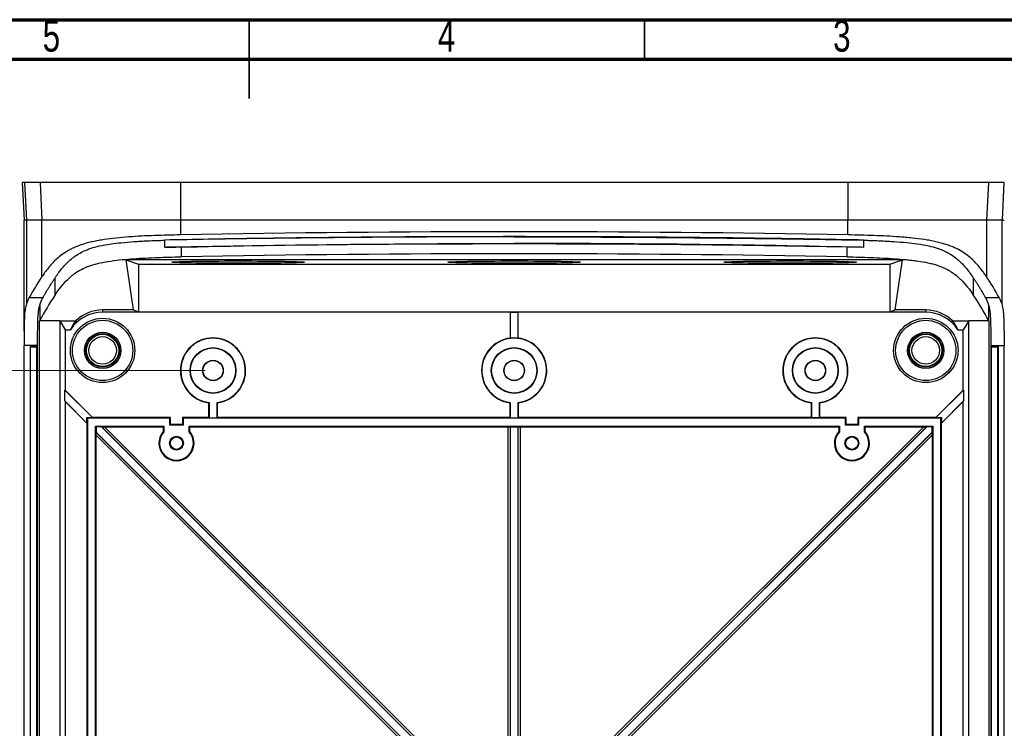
# Model space of a CAD drawing. Header units: inches. Extents: x 0.6 to 16.3, y 0.2 to 11.5.
# Tile 20 of 24: x 7.3 to 12.2, y 8 to 11.5. Entities that reach past the tile are written whole.
import ezdxf

# ---------------------------------------------------------------- set-up
doc = ezdxf.new("R2010")
doc.units = ezdxf.units.IN
doc.header["$MEASUREMENT"] = 0
doc.styles.add('SLDTEXTSTYLE0', font='TXT', dxfattribs={"width": 0.75})
doc.dimstyles.new('SLDDIMSTYLE2', dxfattribs={"dimtxt": 0.137795, "dimasz": 0.13, "dimexe": 0, "dimexo": 0.0625, "dimgap": 0.034449, "dimtad": 1, "dimlfac": 2, "dimrnd": 1e-09, "dimzin": 12, "dimdsep": 46, "dimtxsty": 'SLDTEXTSTYLE0', "dimsah": 1, "dimcen": 0.09, "dimadec": 0, "dimazin": 3, "dimtfac": 1, "dimtofl": 0, "dimtmove": 0, "dimatfit": 3, "dimfxl": 1, "dimfrac": 2, "dimtolj": 1, "dimtzin": 12, "dimarcsym": 0})

# ---------------------------------------------------------------- blocks, each defined once
blk = doc.blocks.new('_D_7')
at = {"color": 7, "linetype": 'Continuous', "lineweight": 18}
for p, q in [((8.2445, 9.7472), (7.1108, 9.7472)), ((7.1502, 9.7472), (7.1502, 4.9972)), ((8.2445, 4.9972), (7.1108, 4.9972))]:
    blk.add_line(p, q, dxfattribs=at)
for points in [[(7.1502, 9.7472), (7.1302, 9.6172), (7.1702, 9.6172)], [(7.1502, 4.9972), (7.1702, 5.1272), (7.1302, 5.1272)]]:
    blk.add_solid(points, dxfattribs=at)
at = {"color": 7, "linetype": 'Continuous', "lineweight": 18, "insert": (6.9726, 7.0984), "char_height": 0.1378, "attachment_point": 1, "rotation": 90, "style": 'SLDTEXTSTYLE0'}
blk.add_mtext('241.3', dxfattribs=at)

msp = doc.modelspace()

# ---------------------------------------------------------------- linework, layer by layer
at = {"color": 7, "linetype": 'Continuous', "lineweight": 70}
for p, q in [((0.5906, 11.4961), (16.3386, 11.4961)), ((0.7874, 11.2992), (16.1417, 11.2992))]:
    msp.add_line(p, q, dxfattribs=at)
at = {"color": 7, "linetype": 'Continuous', "lineweight": 35}
for p, q in [((8.4646, 11.4961), (8.4646, 11.1024)), ((8.4646, 11.2992), (8.4646, 11.4961)), ((10.4331, 11.2992), (10.4331, 11.4961))]:
    msp.add_line(p, q, dxfattribs=at)
at = {"color": 7, "linetype": 'Continuous', "lineweight": 25}
for p, q in [((7.333, 10.6847), (7.3428, 10.4972)), ((7.3446, 10.6847), (7.3543, 10.4972)), ((7.4222, 10.6847), (7.3446, 10.6847)), ((7.4222, 10.6847), (7.4318, 10.4972)), ((8.1215, 10.6847), (8.122, 10.4972)), ((11.4461, 10.6847), (8.1215, 10.6847)), ((11.4461, 10.6847), (11.4456, 10.4972)), ((12.1454, 10.6847), (12.1359, 10.4972)), ((12.223, 10.6847), (12.1454, 10.6847)), ((12.223, 10.6847), (12.2134, 10.4972)), ((7.3428, 9.9437), (7.3428, 10.4972)), ((7.3543, 10.4972), (7.3543, 10.079)), ((7.4318, 10.4972), (7.3543, 10.4972)), ((7.4318, 10.2151), (7.4318, 10.4972)), ((11.4456, 10.4972), (8.122, 10.4972)), ((8.122, 10.4972), (8.122, 10.4233)), ((11.4456, 10.4233), (11.4456, 10.4972)), ((12.1359, 10.4972), (12.1359, 10.2151)), ((12.2134, 10.4972), (12.1359, 10.4972)), ((12.2134, 10.079), (12.2134, 10.4972)), ((8.044, 10.3968), (8.0439, 10.3974)), ((8.044, 10.3974), (8.0439, 10.3974)), ((8.044, 10.3968), (8.044, 10.3974)), ((8.044, 10.3961), (8.044, 10.3968)), ((9.7838, 10.4144), (9.7838, 10.4136)), ((11.5238, 10.3974), (11.5236, 10.3968)), ((11.5238, 10.3974), (11.5236, 10.3974)), ((11.5236, 10.3974), (11.5236, 10.3968)), ((11.5236, 10.3968), (11.5236, 10.3961)), ((8.044, 10.361), (8.044, 10.3961)), ((8.1255, 10.3625), (8.1255, 10.3136)), ((9.7838, 10.3806), (9.7838, 10.378)), ((11.4422, 10.3136), (11.4422, 10.3625)), ((11.5236, 10.3961), (11.5236, 10.361)), ((11.718, 10.2986), (7.8497, 10.2986)), ((7.8497, 10.2986), (7.8856, 10.0488)), ((7.8497, 10.2986), (7.9125, 10.2776)), ((11.6551, 10.2776), (11.718, 10.2986)), ((11.682, 10.0488), (11.718, 10.2986)), ((7.9125, 10.2776), (7.9125, 10.0398)), ((11.6551, 10.2776), (11.6551, 10.0398)), ((7.4974, 10.1241), (7.4974, 10.2093)), ((12.0703, 10.2093), (12.0703, 10.1241)), ((7.3689, 10.1118), (7.4374, 10.1118)), ((12.1302, 10.1118), (12.1988, 10.1118)), ((7.4206, 10.071), (7.4206, 9.9958)), ((12.1471, 9.9958), (12.1471, 10.071)), ((7.8856, 10.0488), (7.7338, 10.0488)), ((7.7338, 10.0488), (7.7338, 10.0372)), ((9.7638, 10.0372), (7.7338, 10.0372)), ((7.8856, 10.0488), (7.9125, 10.0398)), ((9.7638, 10.0372), (9.7645, 10.0375)), ((9.7638, 10.0372), (9.7638, 9.9084)), ((9.7645, 10.0375), (9.8031, 10.0375)), ((9.7645, 10.0375), (9.7645, 9.9082)), ((9.8031, 10.0375), (9.8038, 10.0372)), ((9.8031, 9.9082), (9.8031, 10.0375)), ((11.8338, 10.0372), (9.8038, 10.0372)), ((9.8038, 9.9084), (9.8038, 10.0372)), ((11.6551, 10.0398), (11.682, 10.0488)), ((11.8338, 10.0488), (11.682, 10.0488)), ((11.8338, 10.0488), (11.8338, 10.0372)), ((7.52, 9.9947), (7.42, 9.9947)), ((7.42, 4.7497), (7.42, 9.9947)), ((7.52, 9.9947), (7.6002, 9.9947)), ((7.52, 9.9947), (7.52, 4.7497)), ((7.52, 9.9947), (7.547, 9.9496)), ((11.9674, 9.9947), (12.0476, 9.9947)), ((12.0476, 9.9947), (12.0206, 9.9496)), ((12.1477, 9.9947), (12.0476, 9.9947)), ((12.0476, 4.7497), (12.0476, 9.9947)), ((12.1477, 9.9947), (12.1477, 4.7497)), ((7.547, 9.9496), (7.547, 9.6498)), ((7.547, 9.9496), (7.5738, 9.9496)), ((11.9939, 9.9496), (12.0206, 9.9496)), ((12.0206, 9.6498), (12.0206, 9.9496)), ((7.4101, 9.8721), (7.3428, 9.8721)), ((7.3431, 4.8722), (7.3431, 9.8721)), ((7.374, 4.8783), (7.374, 9.8661)), ((7.4068, 9.8661), (7.374, 9.8661)), ((7.374, 9.8661), (7.3749, 9.8652)), ((7.3749, 9.8652), (7.4059, 9.8652)), ((7.3749, 4.8792), (7.3749, 9.8652)), ((7.4059, 9.8652), (7.4068, 9.8661)), ((7.4059, 4.8792), (7.4059, 9.8652)), ((7.4068, 9.8661), (7.4068, 4.8783)), ((7.4101, 4.8722), (7.4101, 9.8721)), ((12.1575, 9.8721), (12.2249, 9.8721)), ((12.1575, 9.8721), (12.1575, 4.8722)), ((12.1609, 4.8783), (12.1609, 9.8661)), ((12.1609, 9.8661), (12.1937, 9.8661)), ((12.1609, 9.8661), (12.1618, 9.8652)), ((12.1618, 4.8792), (12.1618, 9.8652)), ((12.1618, 9.8652), (12.1928, 9.8652)), ((12.1928, 9.8652), (12.1937, 9.8661)), ((12.1928, 4.8792), (12.1928, 9.8652)), ((12.1937, 9.8661), (12.1937, 4.8783)), ((12.2246, 4.8722), (12.2246, 9.8721)), ((7.547, 9.6498), (7.546, 9.6498)), ((7.546, 9.5952), (7.546, 9.6498)), ((7.6832, 9.5126), (7.546, 9.6498)), ((7.6838, 9.513), (7.547, 9.6498)), ((11.8838, 9.513), (12.0206, 9.6498)), ((11.8845, 9.5126), (12.0217, 9.6498)), ((12.0206, 9.6498), (12.0217, 9.6498)), ((12.0217, 9.6498), (12.0217, 9.5952)), ((7.546, 9.5952), (7.547, 9.5932)), ((7.546, 9.5952), (7.6559, 9.4853)), ((7.547, 9.5932), (7.547, 5.1762)), ((7.547, 9.5932), (7.6556, 9.4847)), ((8.2638, 9.5877), (8.2621, 9.5861)), ((8.2621, 9.5861), (8.2621, 9.513)), ((8.2638, 9.5877), (8.2638, 9.5112)), ((8.3038, 9.5112), (8.3038, 9.5877)), ((8.3056, 9.5861), (8.3038, 9.5877)), ((8.3056, 9.513), (8.3056, 9.5861)), ((9.7638, 9.5877), (9.7621, 9.5861)), ((9.7621, 9.5861), (9.7621, 9.513)), ((9.7638, 9.5877), (9.7638, 9.5112)), ((9.8038, 9.5112), (9.8038, 9.5877)), ((9.8056, 9.5861), (9.8038, 9.5877)), ((9.8056, 9.513), (9.8056, 9.5861)), ((11.2638, 9.5877), (11.2621, 9.5861)), ((11.2621, 9.5861), (11.2621, 9.513)), ((11.2638, 9.5877), (11.2638, 9.5112)), ((11.3038, 9.5112), (11.3038, 9.5877)), ((11.3056, 9.5861), (11.3038, 9.5877)), ((11.3056, 9.513), (11.3056, 9.5861)), ((12.0217, 9.5952), (11.9118, 9.4853)), ((12.0206, 9.5932), (11.9121, 9.4847)), ((12.0217, 9.5952), (12.0206, 9.5932)), ((12.0206, 5.1762), (12.0206, 9.5932)), ((7.6559, 9.4853), (7.6556, 9.4847)), ((7.6556, 9.4847), (7.6556, 5.2847)), ((7.6559, 9.4853), (7.6559, 9.5126)), ((7.6559, 9.5126), (7.6588, 9.5097)), ((7.6559, 9.5126), (7.6832, 9.5126)), ((7.6588, 9.5097), (7.6588, 5.2597)), ((8.0693, 9.5097), (7.6588, 9.5097)), ((7.6838, 9.513), (7.6832, 9.5126)), ((8.0726, 9.513), (7.6838, 9.513)), ((7.7018, 9.4668), (7.6988, 9.4697)), ((7.6988, 9.4697), (8.0393, 9.4697)), ((7.6988, 5.2997), (7.6988, 9.4697)), ((7.7291, 9.4668), (7.7018, 9.4668)), ((7.7018, 9.4668), (7.7018, 9.4395)), ((7.7291, 9.4668), (7.7297, 9.4666)), ((9.7475, 7.4483), (7.7291, 9.4668)), ((9.7471, 7.4492), (7.7297, 9.4666)), ((7.744, 9.4664), (8.0361, 9.4664)), ((7.744, 9.4664), (9.7542, 7.4563)), ((8.0361, 9.4664), (8.0393, 9.4697)), ((8.0361, 9.4664), (8.0361, 9.4424)), ((8.0393, 9.4697), (8.0393, 9.4411)), ((8.0726, 9.513), (8.0693, 9.5097)), ((8.0693, 9.4747), (8.0693, 9.5097)), ((8.0726, 9.478), (8.0693, 9.4747)), ((8.1343, 9.4747), (8.0693, 9.4747)), ((8.0726, 9.478), (8.0726, 9.513)), ((8.1311, 9.478), (8.0726, 9.478)), ((8.1311, 9.513), (8.1311, 9.478)), ((8.1311, 9.513), (8.1343, 9.5097)), ((8.2621, 9.513), (8.1311, 9.513)), ((8.1311, 9.478), (8.1343, 9.4747)), ((8.1343, 9.5097), (8.1343, 9.4747)), ((11.4333, 9.5097), (8.1343, 9.5097)), ((8.1676, 9.4664), (8.1643, 9.4697)), ((8.1643, 9.4697), (11.4033, 9.4697)), ((8.1643, 9.4411), (8.1643, 9.4697)), ((8.1676, 9.4664), (9.7542, 9.4664)), ((8.1676, 9.4424), (8.1676, 9.4664)), ((8.2638, 9.5112), (8.2621, 9.513)), ((8.2638, 9.5112), (8.3038, 9.5112)), ((8.3056, 9.513), (8.3038, 9.5112)), ((9.7621, 9.513), (8.3056, 9.513)), ((9.7542, 7.4563), (9.7542, 9.4664)), ((9.7638, 9.5112), (9.7621, 9.513)), ((9.7638, 9.5112), (9.8038, 9.5112)), ((9.7642, 9.4666), (9.7645, 9.4668)), ((9.7642, 9.4666), (9.7642, 7.4563)), ((9.7645, 9.4668), (9.8031, 9.4668)), ((9.7645, 9.4668), (9.7645, 7.4554)), ((9.8031, 9.4668), (9.8035, 9.4666)), ((9.8031, 7.4554), (9.8031, 9.4668)), ((9.8035, 7.4563), (9.8035, 9.4666)), ((9.8056, 9.513), (9.8038, 9.5112)), ((11.2621, 9.513), (9.8056, 9.513)), ((9.8135, 9.4664), (11.4001, 9.4664)), ((9.8135, 7.4563), (11.8236, 9.4664)), ((9.8135, 9.4664), (9.8135, 7.4563)), ((9.8202, 7.4483), (11.8386, 9.4668)), ((11.8379, 9.4666), (9.8206, 7.4492)), ((11.2638, 9.5112), (11.2621, 9.513)), ((11.3038, 9.5112), (11.2638, 9.5112)), ((11.3056, 9.513), (11.3038, 9.5112)), ((11.4366, 9.513), (11.3056, 9.513)), ((11.4001, 9.4664), (11.4033, 9.4697)), ((11.4001, 9.4664), (11.4001, 9.4424)), ((11.4033, 9.4697), (11.4033, 9.4411)), ((11.4366, 9.513), (11.4333, 9.5097)), ((11.4333, 9.4747), (11.4333, 9.5097)), ((11.4366, 9.478), (11.4333, 9.4747)), ((11.4983, 9.4747), (11.4333, 9.4747)), ((11.4366, 9.478), (11.4366, 9.513)), ((11.4951, 9.478), (11.4366, 9.478)), ((11.4951, 9.513), (11.4951, 9.478)), ((11.4951, 9.513), (11.4983, 9.5097)), ((11.8838, 9.513), (11.4951, 9.513)), ((11.4951, 9.478), (11.4983, 9.4747)), ((11.4983, 9.5097), (11.4983, 9.4747)), ((11.9088, 9.5097), (11.4983, 9.5097)), ((11.5283, 9.4411), (11.5283, 9.4697)), ((11.5316, 9.4664), (11.5283, 9.4697)), ((11.5283, 9.4697), (11.8688, 9.4697)), ((11.5316, 9.4424), (11.5316, 9.4664)), ((11.5316, 9.4664), (11.8236, 9.4664)), ((11.8386, 9.4668), (11.8379, 9.4666)), ((11.8659, 9.4668), (11.8386, 9.4668)), ((11.8659, 9.4668), (11.8688, 9.4697)), ((11.8659, 9.4395), (11.8659, 9.4668)), ((11.8688, 9.4697), (11.8688, 5.2997)), ((11.8838, 9.513), (11.8845, 9.5126)), ((11.8845, 9.5126), (11.9118, 9.5126)), ((11.9118, 9.5126), (11.9088, 9.5097)), ((11.9088, 5.2597), (11.9088, 9.5097)), ((11.9118, 9.5126), (11.9118, 9.4853)), ((11.9118, 9.4853), (11.9121, 9.4847)), ((11.9121, 5.2847), (11.9121, 9.4847)), ((7.7019, 9.4388), (7.7018, 9.4395)), ((7.7018, 9.4395), (9.7495, 7.3918)), ((7.7019, 9.4388), (9.7204, 7.4203)), ((7.7021, 5.3449), (7.7021, 9.4245)), ((9.7134, 7.4132), (7.7021, 9.4245)), ((8.0361, 9.4424), (8.0393, 9.4411)), ((11.8659, 9.4395), (9.8182, 7.3918)), ((9.8472, 7.4203), (11.8657, 9.4388)), ((11.8656, 9.4245), (9.8543, 7.4132)), ((11.4001, 9.4424), (11.4033, 9.4411)), ((11.8656, 9.4245), (11.8656, 5.3449)), ((11.8657, 9.4388), (11.8659, 9.4395))]:
    msp.add_line(p, q, dxfattribs=at)
at = {"color": 7, "linetype": 'Continuous', "lineweight": 25, "flags": 128}
for points in [[(8.1643, 9.4411), (8.1672, 9.4422), (8.1676, 9.4424)], [(11.5283, 9.4411), (11.5312, 9.4422), (11.5316, 9.4424)]]:
    msp.add_lwpolyline(points, dxfattribs=at)
at = {"color": 7, "linetype": 'Continuous', "lineweight": 25}
for centre, radius in [((7.7338, 9.8472), 0.1605), ((11.8338, 9.8472), 0.1605), ((7.7338, 9.8472), 0.1501), ((11.8338, 9.8472), 0.1501), ((7.7338, 9.8472), 0.0907), ((7.7338, 9.8472), 0.0837), ((7.7338, 9.8472), 0.0803), ((7.7338, 9.8472), 0.0687), ((11.8338, 9.8472), 0.0907), ((11.8338, 9.8472), 0.0837), ((11.8338, 9.8472), 0.0803), ((11.8338, 9.8472), 0.0687), ((8.2838, 9.7472), 0.1142), ((8.2838, 9.7472), 0.1125), ((9.7838, 9.7472), 0.1142), ((9.7838, 9.7472), 0.1125), ((11.2838, 9.7472), 0.1142), ((11.2838, 9.7472), 0.1125), ((8.2838, 9.7472), 0.051), ((8.2838, 9.7472), 0.05), ((9.7838, 9.7472), 0.051), ((9.7838, 9.7472), 0.05), ((11.2838, 9.7472), 0.051), ((11.2838, 9.7472), 0.05), ((8.1018, 9.3847), 0.0345), ((8.1018, 9.3847), 0.0312), ((11.4658, 9.3847), 0.0345), ((11.4658, 9.3847), 0.0312)]:
    msp.add_circle(centre, radius, dxfattribs=at)
for centre, radius, start, end in [((7.7338, 9.8472), 0.19, 90, 147.378), ((11.8338, 9.8472), 0.19, 32.622, 90), ((8.2838, 9.7472), 0.1625, 277.6903, 262.3097), ((8.2838, 9.7472), 0.1608, 277.1469, 262.8531), ((9.7838, 9.7472), 0.1625, 97.0697, 262.3097), ((9.7838, 9.7472), 0.1608, 277.1469, 262.8531), ((9.7838, 9.7472), 0.1622, 83.1636, 96.8364), ((9.7838, 9.7472), 0.1625, 277.6903, 82.9303), ((11.2838, 9.7472), 0.1625, 277.6903, 262.3097), ((11.2838, 9.7472), 0.1608, 277.1469, 262.8531), ((8.1018, 9.3847), 0.0875, 138.7369, 41.2631), ((8.1018, 9.3847), 0.0842, 137.9056, 42.0944), ((11.4658, 9.3847), 0.0875, 138.7369, 41.2631), ((11.4658, 9.3847), 0.0842, 137.9056, 42.0944)]:
    msp.add_arc(centre, radius, start, end, dxfattribs=at)
for centre, major_axis, ratio, start_param, end_param in [((9.7838, -1.3189), (32.3042, 0), 0.36397, 1.519332, 1.622261), ((9.7838, -1.404), (32.2367, 0), 0.36397, 1.519332, 1.622261), ((9.7838, 12.4584), (124.9525, 0), 0.017455, 4.697412, 4.727366), ((14.9195, 9.5535), (7.7051, 0), 0.36397, 2.903467, 2.941199), ((4.6482, 9.5535), (7.7051, 0), 0.36397, 0.200394, 0.238126), ((14.9195, 9.4684), (7.6376, 0), 0.36397, 2.903467, 2.950724), ((4.6482, 9.4684), (7.6376, 0), 0.36397, 0.190868, 0.238126), ((7.7338, 9.8564), (0, 0.1924), 0.998849, 0, 0.768782), ((9.7838, 12.2206), (124.9525, 0), 0.017455, 4.697412, 4.727366), ((11.8338, 9.8564), (0, 0.1924), 0.998849, 5.514403, 6.283185), ((7.7338, 9.8824), (0, 0.1766), 0.979895, 0.881946, 1.180452), ((11.8338, 9.8824), (0, 0.1766), 0.979895, 5.102733, 5.401239), ((9.6822, 9.7472), (0.2033, 0), 0.866113, 1.153922, 1.157676), ((9.8855, 9.7472), (0.2033, 0), 0.866113, 1.983917, 1.987671), ((7.7439, 9.4666), (0.0141, 0), 0.012341, 3.188843, 4.724733), ((9.7542, 9.4666), (0.01, 0), 0.017455, 4.712389, 6.248279), ((9.8135, 9.4666), (0.01, 0), 0.017455, 3.176499, 4.712389), ((11.8238, 9.4666), (0.0141, 0), 0.012341, 4.700045, 6.235935), ((7.7019, 9.4246), (0, 0.0141), 0.012341, 4.700045, 6.235935), ((11.8657, 9.4246), (0, 0.0141), 0.012341, 0.04725, 1.58314)]:
    msp.add_ellipse(centre, major_axis=major_axis, ratio=ratio, start_param=start_param, end_param=end_param, dxfattribs=at)
for centre in [(8.4088, 10.2874), (9.7838, 10.2874), (11.1588, 10.2874)]:
    msp.add_ellipse(centre, major_axis=(0.3306, 0), ratio=0.017455, dxfattribs=at)
for points, knots in [([(7.3446, 10.6847), (7.3384, 10.6847), (7.3345, 10.6847), (7.333, 10.6847), (7.333, 10.6847), (7.333, 10.6847), (7.333, 10.6847)], [0.4986548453, 0.4986548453, 0.4986548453, 0.4986548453, 0.4989833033, 0.4989833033, 0.4989833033, 0.4989852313, 0.4989852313, 0.4989852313, 0.4989852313]), ([(8.1215, 10.6847), (8.071, 10.6847), (8.0247, 10.6847), (7.9619, 10.6847), (7.9421, 10.6847), (7.9139, 10.6847), (7.9048, 10.6847), (7.8916, 10.6847), (7.8872, 10.6847), (7.8808, 10.6847), (7.8786, 10.6847), (7.8755, 10.6847), (7.8744, 10.6847), (7.8729, 10.6847), (7.8723, 10.6847), (7.8716, 10.6847), (7.8713, 10.6847), (7.8708, 10.6847), (7.8706, 10.6847), (7.8699, 10.6847), (7.8695, 10.6847), (7.8688, 10.6847), (7.8684, 10.6847), (7.8674, 10.6847), (7.8666, 10.6847), (7.8645, 10.6847), (7.863, 10.6847), (7.8587, 10.6847), (7.8559, 10.6847), (7.8474, 10.6847), (7.8418, 10.6847), (7.8254, 10.6847), (7.8148, 10.6847), (7.7942, 10.6847), (7.7843, 10.6847), (7.77, 10.6847), (7.7653, 10.6847), (7.7584, 10.6847), (7.7561, 10.6847), (7.7527, 10.6847), (7.7516, 10.6847), (7.7499, 10.6847), (7.7493, 10.6847), (7.7482, 10.6847), (7.7477, 10.6847), (7.7465, 10.6847), (7.7458, 10.6847), (7.7444, 10.6847), (7.7438, 10.6847), (7.7418, 10.6847), (7.7405, 10.6847), (7.7365, 10.6847), (7.7339, 10.6847), (7.7262, 10.6847), (7.7211, 10.6847), (7.7062, 10.6847), (7.6965, 10.6847), (7.6687, 10.6847), (7.6515, 10.6847), (7.62, 10.6847), (7.6051, 10.6847), (7.5841, 10.6847), (7.5773, 10.6847), (7.5675, 10.6847), (7.5643, 10.6847), (7.5595, 10.6847), (7.558, 10.6847), (7.5557, 10.6847), (7.5549, 10.6847), (7.5537, 10.6847), (7.5533, 10.6847), (7.5526, 10.6847), (7.5522, 10.6847), (7.5515, 10.6847), (7.5512, 10.6847), (7.5506, 10.6847), (7.5502, 10.6847), (7.5493, 10.6847), (7.5487, 10.6847), (7.5468, 10.6847), (7.5456, 10.6847), (7.5418, 10.6847), (7.5394, 10.6847), (7.5321, 10.6847), (7.5273, 10.6847), (7.5179, 10.6847), (7.5133, 10.6847), (7.5065, 10.6847), (7.5042, 10.6847), (7.5009, 10.6847), (7.4998, 10.6847), (7.4981, 10.6847), (7.4976, 10.6847), (7.4968, 10.6847), (7.4965, 10.6847), (7.4961, 10.6847), (7.4959, 10.6847), (7.4957, 10.6847), (7.4955, 10.6847), (7.4953, 10.6847), (7.4952, 10.6847), (7.495, 10.6847), (7.4949, 10.6847), (7.4946, 10.6847), (7.4944, 10.6847), (7.4938, 10.6847), (7.4934, 10.6847), (7.4923, 10.6847), (7.4915, 10.6847), (7.4892, 10.6847), (7.4876, 10.6847), (7.483, 10.6847), (7.4799, 10.6847), (7.4706, 10.6847), (7.4645, 10.6847), (7.4462, 10.6847), (7.4342, 10.6847), (7.4222, 10.6847)], [0, 0, 0, 0, 0.125, 0.125, 0.1875, 0.1875, 0.21875, 0.21875, 0.234375, 0.234375, 0.242188, 0.242188, 0.246094, 0.246094, 0.248047, 0.248047, 0.249023, 0.249023, 0.25, 0.25, 0.250977, 0.250977, 0.251953, 0.251953, 0.253906, 0.253906, 0.257812, 0.257812, 0.265625, 0.265625, 0.28125, 0.28125, 0.3125, 0.3125, 0.34375, 0.34375, 0.359375, 0.359375, 0.367188, 0.367188, 0.371094, 0.371094, 0.373047, 0.373047, 0.375, 0.375, 0.376953, 0.376953, 0.378906, 0.378906, 0.382812, 0.382812, 0.390625, 0.390625, 0.40625, 0.40625, 0.4375, 0.4375, 0.5, 0.5, 0.5625, 0.5625, 0.59375, 0.59375, 0.609375, 0.609375, 0.617188, 0.617188, 0.621094, 0.621094, 0.623047, 0.623047, 0.625, 0.625, 0.626953, 0.626953, 0.628906, 0.628906, 0.632812, 0.632812, 0.640625, 0.640625, 0.65625, 0.65625, 0.6875, 0.6875, 0.71875, 0.71875, 0.734375, 0.734375, 0.742188, 0.742188, 0.746094, 0.746094, 0.748047, 0.748047, 0.749023, 0.749023, 0.75, 0.75, 0.750977, 0.750977, 0.751953, 0.751953, 0.753906, 0.753906, 0.757812, 0.757812, 0.765625, 0.765625, 0.78125, 0.78125, 0.8125, 0.8125, 0.875, 0.875, 1, 1, 1, 1]), ([(12.1454, 10.6847), (12.1335, 10.6847), (12.1214, 10.6847), (12.1031, 10.6847), (12.097, 10.6847), (12.0877, 10.6847), (12.0846, 10.6847), (12.08, 10.6847), (12.0784, 10.6847), (12.0761, 10.6847), (12.0753, 10.6847), (12.0742, 10.6847), (12.0738, 10.6847), (12.0732, 10.6847), (12.073, 10.6847), (12.0727, 10.6847), (12.0726, 10.6847), (12.0724, 10.6847), (12.0723, 10.6847), (12.0721, 10.6847), (12.0719, 10.6847), (12.0717, 10.6847), (12.0715, 10.6847), (12.0711, 10.6847), (12.0708, 10.6847), (12.07, 10.6847), (12.0695, 10.6847), (12.0678, 10.6847), (12.0667, 10.6847), (12.0633, 10.6847), (12.0611, 10.6847), (12.0543, 10.6847), (12.0496, 10.6847), (12.0402, 10.6847), (12.0354, 10.6847), (12.028, 10.6847), (12.0256, 10.6847), (12.0218, 10.6847), (12.0206, 10.6847), (12.0187, 10.6847), (12.0181, 10.6847), (12.0171, 10.6847), (12.0168, 10.6847), (12.0162, 10.6847), (12.0159, 10.6847), (12.0152, 10.6847), (12.0148, 10.6847), (12.014, 10.6847), (12.0136, 10.6847), (12.0125, 10.6847), (12.0117, 10.6847), (12.0094, 10.6847), (12.0078, 10.6847), (12.0031, 10.6847), (11.9999, 10.6847), (11.9901, 10.6847), (11.9833, 10.6847), (11.9624, 10.6847), (11.9475, 10.6847), (11.9159, 10.6847), (11.8987, 10.6847), (11.8708, 10.6847), (11.8611, 10.6847), (11.8461, 10.6847), (11.841, 10.6847), (11.8333, 10.6847), (11.8306, 10.6847), (11.8267, 10.6847), (11.8254, 10.6847), (11.8234, 10.6847), (11.8227, 10.6847), (11.8214, 10.6847), (11.8207, 10.6847), (11.8194, 10.6847), (11.8189, 10.6847), (11.8178, 10.6847), (11.8173, 10.6847), (11.8156, 10.6847), (11.8145, 10.6847), (11.8111, 10.6847), (11.8088, 10.6847), (11.8019, 10.6847), (11.7972, 10.6847), (11.7829, 10.6847), (11.773, 10.6847), (11.7526, 10.6847), (11.742, 10.6847), (11.7256, 10.6847), (11.72, 10.6847), (11.7116, 10.6847), (11.7087, 10.6847), (11.7044, 10.6847), (11.703, 10.6847), (11.7008, 10.6847), (11.7001, 10.6847), (11.699, 10.6847), (11.6987, 10.6847), (11.6979, 10.6847), (11.6975, 10.6847), (11.6969, 10.6847), (11.6967, 10.6847), (11.6962, 10.6847), (11.6959, 10.6847), (11.6951, 10.6847), (11.6946, 10.6847), (11.693, 10.6847), (11.692, 10.6847), (11.6888, 10.6847), (11.6867, 10.6847), (11.6803, 10.6847), (11.6759, 10.6847), (11.6627, 10.6847), (11.6536, 10.6847), (11.6254, 10.6847), (11.6056, 10.6847), (11.5429, 10.6847), (11.4967, 10.6847), (11.4461, 10.6847)], [0, 0, 0, 0, 0.125, 0.125, 0.1875, 0.1875, 0.21875, 0.21875, 0.234375, 0.234375, 0.242188, 0.242188, 0.246094, 0.246094, 0.248047, 0.248047, 0.249023, 0.249023, 0.25, 0.25, 0.250977, 0.250977, 0.251953, 0.251953, 0.253906, 0.253906, 0.257812, 0.257812, 0.265625, 0.265625, 0.28125, 0.28125, 0.3125, 0.3125, 0.34375, 0.34375, 0.359375, 0.359375, 0.367188, 0.367188, 0.371094, 0.371094, 0.373047, 0.373047, 0.375, 0.375, 0.376953, 0.376953, 0.378906, 0.378906, 0.382812, 0.382812, 0.390625, 0.390625, 0.40625, 0.40625, 0.4375, 0.4375, 0.5, 0.5, 0.5625, 0.5625, 0.59375, 0.59375, 0.609375, 0.609375, 0.617188, 0.617188, 0.621094, 0.621094, 0.623047, 0.623047, 0.625, 0.625, 0.626953, 0.626953, 0.628906, 0.628906, 0.632812, 0.632812, 0.640625, 0.640625, 0.65625, 0.65625, 0.6875, 0.6875, 0.71875, 0.71875, 0.734375, 0.734375, 0.742188, 0.742188, 0.746094, 0.746094, 0.748047, 0.748047, 0.749023, 0.749023, 0.75, 0.75, 0.750977, 0.750977, 0.751953, 0.751953, 0.753906, 0.753906, 0.757812, 0.757812, 0.765625, 0.765625, 0.78125, 0.78125, 0.8125, 0.8125, 0.875, 0.875, 1, 1, 1, 1]), ([(8.122, 10.4972), (8.0716, 10.4972), (8.0256, 10.4972), (7.9631, 10.4972), (7.9434, 10.4972), (7.9154, 10.4972), (7.9064, 10.4972), (7.8932, 10.4972), (7.8889, 10.4972), (7.8825, 10.4972), (7.8804, 10.4972), (7.8773, 10.4972), (7.8763, 10.4972), (7.8747, 10.4972), (7.8742, 10.4972), (7.8734, 10.4972), (7.8732, 10.4972), (7.8726, 10.4972), (7.8724, 10.4972), (7.8718, 10.4972), (7.8714, 10.4972), (7.8707, 10.4972), (7.8703, 10.4972), (7.8693, 10.4972), (7.8685, 10.4972), (7.8664, 10.4972), (7.865, 10.4972), (7.8607, 10.4972), (7.8579, 10.4972), (7.8495, 10.4972), (7.844, 10.4972), (7.8277, 10.4972), (7.8173, 10.4972), (7.797, 10.4972), (7.7872, 10.4972), (7.7731, 10.4972), (7.7685, 10.4972), (7.7617, 10.4972), (7.7595, 10.4972), (7.7562, 10.4972), (7.7551, 10.4972), (7.7534, 10.4972), (7.7529, 10.4972), (7.7518, 10.4972), (7.7513, 10.4972), (7.7501, 10.4972), (7.7494, 10.4972), (7.7481, 10.4972), (7.7474, 10.4972), (7.7455, 10.4972), (7.7442, 10.4972), (7.7403, 10.4972), (7.7378, 10.4972), (7.7302, 10.4972), (7.7253, 10.4972), (7.7106, 10.4972), (7.7012, 10.4972), (7.6741, 10.4972), (7.6573, 10.4972), (7.6267, 10.4972), (7.6122, 10.4972), (7.5917, 10.4972), (7.5851, 10.4972), (7.5755, 10.4972), (7.5724, 10.4972), (7.5677, 10.4972), (7.5662, 10.4972), (7.5639, 10.4972), (7.5631, 10.4972), (7.562, 10.4972), (7.5616, 10.4972), (7.5609, 10.4972), (7.5605, 10.4972), (7.5598, 10.4972), (7.5595, 10.4972), (7.5589, 10.4972), (7.5586, 10.4972), (7.5577, 10.4972), (7.5571, 10.4972), (7.5552, 10.4972), (7.554, 10.4972), (7.5504, 10.4972), (7.5479, 10.4972), (7.5408, 10.4972), (7.536, 10.4972), (7.5268, 10.4972), (7.5222, 10.4972), (7.5155, 10.4972), (7.5133, 10.4972), (7.51, 10.4972), (7.5089, 10.4972), (7.5072, 10.4972), (7.5067, 10.4972), (7.5059, 10.4972), (7.5056, 10.4972), (7.5052, 10.4972), (7.5051, 10.4972), (7.5048, 10.4972), (7.5046, 10.4972), (7.5044, 10.4972), (7.5043, 10.4972), (7.5041, 10.4972), (7.504, 10.4972), (7.5038, 10.4972), (7.5036, 10.4972), (7.503, 10.4972), (7.5026, 10.4972), (7.5014, 10.4972), (7.5007, 10.4972), (7.4984, 10.4972), (7.4968, 10.4972), (7.4922, 10.4972), (7.4891, 10.4972), (7.48, 10.4972), (7.4739, 10.4972), (7.4557, 10.4972), (7.4437, 10.4972), (7.4318, 10.4972)], [0, 0, 0, 0, 0.125, 0.125, 0.1875, 0.1875, 0.21875, 0.21875, 0.234375, 0.234375, 0.242188, 0.242188, 0.246094, 0.246094, 0.248047, 0.248047, 0.249023, 0.249023, 0.25, 0.25, 0.250977, 0.250977, 0.251953, 0.251953, 0.253906, 0.253906, 0.257812, 0.257812, 0.265625, 0.265625, 0.28125, 0.28125, 0.3125, 0.3125, 0.34375, 0.34375, 0.359375, 0.359375, 0.367188, 0.367188, 0.371094, 0.371094, 0.373047, 0.373047, 0.375, 0.375, 0.376953, 0.376953, 0.378906, 0.378906, 0.382812, 0.382812, 0.390625, 0.390625, 0.40625, 0.40625, 0.4375, 0.4375, 0.5, 0.5, 0.5625, 0.5625, 0.59375, 0.59375, 0.609375, 0.609375, 0.617188, 0.617188, 0.621094, 0.621094, 0.623047, 0.623047, 0.625, 0.625, 0.626953, 0.626953, 0.628906, 0.628906, 0.632812, 0.632812, 0.640625, 0.640625, 0.65625, 0.65625, 0.6875, 0.6875, 0.71875, 0.71875, 0.734375, 0.734375, 0.742188, 0.742188, 0.746094, 0.746094, 0.748047, 0.748047, 0.749023, 0.749023, 0.75, 0.75, 0.750977, 0.750977, 0.751953, 0.751953, 0.753906, 0.753906, 0.757812, 0.757812, 0.765625, 0.765625, 0.78125, 0.78125, 0.8125, 0.8125, 0.875, 0.875, 1, 1, 1, 1]), ([(12.1359, 10.4972), (12.124, 10.4972), (12.1119, 10.4972), (12.0937, 10.4972), (12.0876, 10.4972), (12.0785, 10.4972), (12.0754, 10.4972), (12.0708, 10.4972), (12.0692, 10.4972), (12.0669, 10.4972), (12.0662, 10.4972), (12.065, 10.4972), (12.0646, 10.4972), (12.064, 10.4972), (12.0638, 10.4972), (12.0636, 10.4972), (12.0635, 10.4972), (12.0633, 10.4972), (12.0632, 10.4972), (12.063, 10.4972), (12.0628, 10.4972), (12.0625, 10.4972), (12.0624, 10.4972), (12.062, 10.4972), (12.0617, 10.4972), (12.0609, 10.4972), (12.0603, 10.4972), (12.0587, 10.4972), (12.0576, 10.4972), (12.0543, 10.4972), (12.0521, 10.4972), (12.0453, 10.4972), (12.0407, 10.4972), (12.0314, 10.4972), (12.0267, 10.4972), (12.0195, 10.4972), (12.0171, 10.4972), (12.0134, 10.4972), (12.0122, 10.4972), (12.0103, 10.4972), (12.0097, 10.4972), (12.0088, 10.4972), (12.0085, 10.4972), (12.0078, 10.4972), (12.0076, 10.4972), (12.0069, 10.4972), (12.0065, 10.4972), (12.0057, 10.4972), (12.0054, 10.4972), (12.0042, 10.4972), (12.0035, 10.4972), (12.0012, 10.4972), (11.9997, 10.4972), (11.995, 10.4972), (11.9919, 10.4972), (11.9823, 10.4972), (11.9757, 10.4972), (11.9552, 10.4972), (11.9408, 10.4972), (11.9101, 10.4972), (11.8933, 10.4972), (11.8661, 10.4972), (11.8567, 10.4972), (11.842, 10.4972), (11.837, 10.4972), (11.8294, 10.4972), (11.8268, 10.4972), (11.823, 10.4972), (11.8217, 10.4972), (11.8197, 10.4972), (11.8191, 10.4972), (11.8178, 10.4972), (11.8171, 10.4972), (11.8159, 10.4972), (11.8154, 10.4972), (11.8143, 10.4972), (11.8138, 10.4972), (11.8121, 10.4972), (11.811, 10.4972), (11.8077, 10.4972), (11.8055, 10.4972), (11.7987, 10.4972), (11.7941, 10.4972), (11.78, 10.4972), (11.7703, 10.4972), (11.7501, 10.4972), (11.7396, 10.4972), (11.7234, 10.4972), (11.7179, 10.4972), (11.7096, 10.4972), (11.7067, 10.4972), (11.7025, 10.4972), (11.7011, 10.4972), (11.6989, 10.4972), (11.6982, 10.4972), (11.6971, 10.4972), (11.6968, 10.4972), (11.6961, 10.4972), (11.6956, 10.4972), (11.695, 10.4972), (11.6948, 10.4972), (11.6943, 10.4972), (11.6941, 10.4972), (11.6933, 10.4972), (11.6928, 10.4972), (11.6912, 10.4972), (11.6902, 10.4972), (11.687, 10.4972), (11.6849, 10.4972), (11.6786, 10.4972), (11.6743, 10.4972), (11.6611, 10.4972), (11.6521, 10.4972), (11.6242, 10.4972), (11.6045, 10.4972), (11.542, 10.4972), (11.496, 10.4972), (11.4456, 10.4972)], [0, 0, 0, 0, 0.125, 0.125, 0.1875, 0.1875, 0.21875, 0.21875, 0.234375, 0.234375, 0.242188, 0.242188, 0.246094, 0.246094, 0.248047, 0.248047, 0.249023, 0.249023, 0.25, 0.25, 0.250977, 0.250977, 0.251953, 0.251953, 0.253906, 0.253906, 0.257812, 0.257812, 0.265625, 0.265625, 0.28125, 0.28125, 0.3125, 0.3125, 0.34375, 0.34375, 0.359375, 0.359375, 0.367188, 0.367188, 0.371094, 0.371094, 0.373047, 0.373047, 0.375, 0.375, 0.376953, 0.376953, 0.378906, 0.378906, 0.382812, 0.382812, 0.390625, 0.390625, 0.40625, 0.40625, 0.4375, 0.4375, 0.5, 0.5, 0.5625, 0.5625, 0.59375, 0.59375, 0.609375, 0.609375, 0.617188, 0.617188, 0.621094, 0.621094, 0.623047, 0.623047, 0.625, 0.625, 0.626953, 0.626953, 0.628906, 0.628906, 0.632812, 0.632812, 0.640625, 0.640625, 0.65625, 0.65625, 0.6875, 0.6875, 0.71875, 0.71875, 0.734375, 0.734375, 0.742188, 0.742188, 0.746094, 0.746094, 0.748047, 0.748047, 0.749023, 0.749023, 0.75, 0.75, 0.750977, 0.750977, 0.751953, 0.751953, 0.753906, 0.753906, 0.757812, 0.757812, 0.765625, 0.765625, 0.78125, 0.78125, 0.8125, 0.8125, 0.875, 0.875, 1, 1, 1, 1]), ([(8.122, 10.4233), (8.0789, 10.4225), (8.0358, 10.4214), (7.9714, 10.419), (7.9499, 10.418), (7.9072, 10.4158), (7.8859, 10.4145), (7.8437, 10.4114), (7.8227, 10.4096), (7.7816, 10.4053), (7.7614, 10.4028), (7.732, 10.3984), (7.7223, 10.3968), (7.7033, 10.3933), (7.6939, 10.3914), (7.6756, 10.3874), (7.6668, 10.3852), (7.6497, 10.3807), (7.6414, 10.3782), (7.6178, 10.3706), (7.6036, 10.3651), (7.5841, 10.3563), (7.5779, 10.3533), (7.5662, 10.3471), (7.5606, 10.3439), (7.5446, 10.3342), (7.535, 10.3276), (7.5175, 10.3141), (7.5095, 10.3072), (7.4872, 10.2864), (7.4746, 10.2723), (7.4517, 10.2438), (7.4414, 10.2295), (7.4318, 10.2151)], [0, 0, 0, 0, 0.125, 0.125, 0.1875, 0.1875, 0.25, 0.25, 0.3125, 0.3125, 0.375, 0.375, 0.40625, 0.40625, 0.4375, 0.4375, 0.46875, 0.46875, 0.5, 0.5, 0.5625, 0.5625, 0.59375, 0.59375, 0.625, 0.625, 0.6875, 0.6875, 0.75, 0.75, 0.875, 0.875, 1, 1, 1, 1]), ([(7.4974, 10.2093), (7.4986, 10.211), (7.501, 10.2147), (7.5048, 10.2202), (7.5088, 10.2259), (7.5137, 10.2326), (7.5193, 10.2402), (7.5289, 10.2525), (7.542, 10.2682), (7.5606, 10.2877), (7.5813, 10.3062), (7.6064, 10.3246), (7.6365, 10.3416), (7.6735, 10.3566), (7.72, 10.3693), (7.7715, 10.3783), (7.83, 10.3851), (7.8795, 10.3891), (7.9239, 10.3919), (7.9605, 10.3938), (8.0009, 10.3954), (8.0292, 10.3963), (8.044, 10.3968)], [0, 0, 0, 0, 0.018334, 0.037529, 0.057471, 0.078046, 0.107787, 0.136579, 0.207623, 0.272746, 0.344242, 0.408792, 0.478063, 0.545736, 0.606125, 0.682836, 0.745037, 0.819987, 0.858931, 0.901547, 0.948364, 1, 1, 1, 1]), ([(9.7838, 10.4144), (9.4937, 10.4144), (9.2035, 10.413), (8.7685, 10.4087), (8.6235, 10.407), (8.4061, 10.4038), (8.3336, 10.4026), (8.1888, 10.4001), (8.1163, 10.3987), (8.0439, 10.3974)], [0, 0, 0, 0, 0.5, 0.5, 0.75, 0.75, 0.875, 0.875, 1, 1, 1, 1]), ([(9.7838, 10.4136), (9.4938, 10.4136), (9.2039, 10.4122), (8.7689, 10.4082), (8.6239, 10.4065), (8.4065, 10.4034), (8.334, 10.4023), (8.189, 10.3999), (8.1165, 10.3986), (8.044, 10.3974)], [0, 0, 0, 0, 0.5, 0.5, 0.75, 0.75, 0.875, 0.875, 1, 1, 1, 1]), ([(11.5238, 10.3974), (11.4513, 10.3987), (11.3789, 10.4001), (11.234, 10.4026), (11.1616, 10.4038), (10.9442, 10.407), (10.7992, 10.4087), (10.3641, 10.413), (10.074, 10.4144), (9.7838, 10.4144)], [0, 0, 0, 0, 0.125, 0.125, 0.25, 0.25, 0.5, 0.5, 1, 1, 1, 1]), ([(9.7838, 10.4136), (10.0738, 10.4136), (10.3638, 10.4122), (10.7988, 10.4082), (10.9437, 10.4065), (11.1612, 10.4034), (11.2337, 10.4023), (11.3787, 10.3999), (11.4512, 10.3986), (11.5236, 10.3974)], [0, 0, 0, 0, 0.5, 0.5, 0.75, 0.75, 0.875, 0.875, 1, 1, 1, 1]), ([(12.1359, 10.2151), (12.1263, 10.2294), (12.116, 10.2438), (12.0931, 10.2722), (12.0805, 10.2864), (12.0583, 10.3071), (12.0504, 10.3139), (12.0329, 10.3274), (12.0234, 10.334), (11.9915, 10.3534), (11.9663, 10.3653), (11.9269, 10.378), (11.9186, 10.3805), (11.9016, 10.385), (11.8928, 10.3872), (11.8745, 10.3913), (11.8652, 10.3931), (11.8461, 10.3966), (11.8364, 10.3982), (11.8069, 10.4027), (11.7867, 10.4052), (11.7557, 10.4085), (11.7452, 10.4095), (11.7242, 10.4113), (11.7137, 10.4122), (11.682, 10.4145), (11.6608, 10.4158), (11.618, 10.418), (11.5965, 10.419), (11.532, 10.4214), (11.4888, 10.4225), (11.4456, 10.4233)], [0, 0, 0, 0, 0.125, 0.125, 0.25, 0.25, 0.3125, 0.3125, 0.375, 0.375, 0.5, 0.5, 0.53125, 0.53125, 0.5625, 0.5625, 0.59375, 0.59375, 0.625, 0.625, 0.6875, 0.6875, 0.71875, 0.71875, 0.75, 0.75, 0.8125, 0.8125, 0.875, 0.875, 1, 1, 1, 1]), ([(11.5236, 10.3968), (11.5303, 10.3966), (11.5434, 10.3962), (11.5626, 10.3955), (11.5809, 10.3948), (11.5985, 10.3941), (11.6153, 10.3933), (11.6314, 10.3925), (11.6468, 10.3917), (11.6617, 10.3908), (11.6925, 10.3888), (11.7357, 10.3853), (11.7942, 10.3785), (11.8458, 10.3697), (11.8875, 10.3585), (11.9171, 10.3475), (11.9403, 10.3365), (11.9632, 10.3232), (11.9858, 10.3067), (12.0067, 10.2881), (12.0254, 10.2684), (12.0385, 10.2529), (12.0479, 10.2408), (12.0538, 10.2329), (12.0596, 10.2248), (12.0651, 10.217), (12.0686, 10.2118), (12.0703, 10.2093)], [0, 0, 0, 0, 0.023249, 0.045498, 0.066807, 0.087232, 0.106826, 0.125635, 0.143705, 0.161078, 0.177792, 0.252536, 0.314655, 0.391388, 0.451705, 0.497038, 0.54233, 0.588757, 0.653823, 0.725955, 0.791441, 0.862928, 0.889911, 0.917729, 0.946365, 0.973884, 1, 1, 1, 1]), ([(9.7838, 10.378), (9.5073, 10.378), (9.2308, 10.3767), (8.6779, 10.3715), (8.4016, 10.3677), (8.1255, 10.3625)], [0, 0, 0, 0, 0.5, 0.5, 1, 1, 1, 1]), ([(7.4974, 10.1241), (7.5061, 10.1372), (7.5154, 10.1502), (7.536, 10.1762), (7.5472, 10.189), (7.5666, 10.2079), (7.5735, 10.2141), (7.5885, 10.2264), (7.5967, 10.2324), (7.6149, 10.2442), (7.625, 10.25), (7.6423, 10.2584), (7.6484, 10.2611), (7.6612, 10.2662), (7.6679, 10.2687), (7.6821, 10.2734), (7.6895, 10.2756), (7.7051, 10.2799), (7.7133, 10.2818), (7.7385, 10.2873), (7.7562, 10.2904), (7.7927, 10.2956), (7.8117, 10.2978), (7.8499, 10.3016), (7.8692, 10.3031), (7.9275, 10.3072), (7.967, 10.309), (8.0461, 10.3119), (8.0858, 10.3129), (8.1255, 10.3136)], [0, 0, 0, 0, 0.125, 0.125, 0.25, 0.25, 0.3125, 0.3125, 0.375, 0.375, 0.4375, 0.4375, 0.46875, 0.46875, 0.5, 0.5, 0.53125, 0.53125, 0.5625, 0.5625, 0.625, 0.625, 0.6875, 0.6875, 0.75, 0.75, 0.875, 0.875, 1, 1, 1, 1]), ([(11.4422, 10.3136), (11.4817, 10.3129), (11.5212, 10.3119), (11.5999, 10.3091), (11.6391, 10.3072), (11.6971, 10.3032), (11.7163, 10.3017), (11.7448, 10.2989), (11.7543, 10.2979), (11.7731, 10.2958), (11.7824, 10.2946), (11.8099, 10.2907), (11.8276, 10.2876), (11.8526, 10.2823), (11.8607, 10.2803), (11.8765, 10.2761), (11.8841, 10.2739), (11.9055, 10.2669), (11.9183, 10.2617), (11.9356, 10.2535), (11.941, 10.2507), (11.9514, 10.2449), (11.9563, 10.2419), (11.9702, 10.2329), (11.9785, 10.2268), (11.9938, 10.2145), (12.0008, 10.2082), (12.0203, 10.1892), (12.0315, 10.1763), (12.0522, 10.1504), (12.0615, 10.1373), (12.0703, 10.1241)], [0, 0, 0, 0, 0.125, 0.125, 0.25, 0.25, 0.3125, 0.3125, 0.34375, 0.34375, 0.375, 0.375, 0.4375, 0.4375, 0.46875, 0.46875, 0.5, 0.5, 0.5625, 0.5625, 0.59375, 0.59375, 0.625, 0.625, 0.6875, 0.6875, 0.75, 0.75, 0.875, 0.875, 1, 1, 1, 1]), ([(7.4374, 10.1118), (7.4401, 10.1165), (7.4455, 10.126), (7.4538, 10.1402), (7.4623, 10.1542), (7.4709, 10.1682), (7.4796, 10.182), (7.4884, 10.1957), (7.4944, 10.2047), (7.4974, 10.2093)], [0, 0, 0, 0, 0.14619, 0.29127, 0.435238, 0.578095, 0.719841, 0.860476, 1, 1, 1, 1]), ([(12.0703, 10.2093), (12.0733, 10.2047), (12.0793, 10.1957), (12.0881, 10.182), (12.0968, 10.1682), (12.1054, 10.1542), (12.1138, 10.1402), (12.1221, 10.126), (12.1275, 10.1165), (12.1302, 10.1118)], [0, 0, 0, 0, 0.139524, 0.280159, 0.421905, 0.564762, 0.70873, 0.85381, 1, 1, 1, 1]), ([(7.3685, 10.1118), (7.366, 10.1072), (7.3636, 10.1024), (7.3588, 10.0917), (7.3565, 10.0858), (7.3543, 10.079)], [0, 0, 0, 0, 0.5, 0.5, 1, 1, 1, 1]), ([(7.4206, 10.071), (7.4209, 10.0721), (7.4216, 10.0744), (7.4226, 10.0778), (7.4237, 10.0811), (7.4249, 10.0844), (7.4261, 10.0876), (7.4273, 10.0908), (7.4291, 10.095), (7.4314, 10.1001), (7.4343, 10.1061), (7.4364, 10.1098), (7.4374, 10.1118)], [0, 0, 0, 0, 0.065871, 0.133541, 0.203051, 0.274435, 0.347729, 0.422963, 0.500166, 0.656852, 0.823416, 1, 1, 1, 1]), ([(12.1302, 10.1118), (12.1309, 10.1106), (12.1321, 10.1083), (12.134, 10.1048), (12.1357, 10.1012), (12.1374, 10.0976), (12.1393, 10.0934), (12.1412, 10.0885), (12.1433, 10.0828), (12.1453, 10.0771), (12.1465, 10.073), (12.1471, 10.071)], [0, 0, 0, 0, 0.107163, 0.2107, 0.31064, 0.407012, 0.49985, 0.633659, 0.761503, 0.883552, 1, 1, 1, 1]), ([(12.2134, 10.079), (12.2112, 10.0858), (12.2089, 10.0917), (12.2041, 10.1024), (12.2016, 10.1072), (12.1991, 10.1118)], [0, 0, 0, 0, 0.5, 0.5, 1, 1, 1, 1]), ([(7.3543, 10.079), (7.3519, 10.0719), (7.35, 10.0639), (7.3477, 10.05), (7.3471, 10.045), (7.3459, 10.0343), (7.3454, 10.0287), (7.3442, 10.0112), (7.3438, 9.9986), (7.3431, 9.9716), (7.3429, 9.9578), (7.3428, 9.9437)], [0, 0, 0, 0, 0.25, 0.25, 0.375, 0.375, 0.5, 0.5, 0.75, 0.75, 1, 1, 1, 1]), ([(7.4101, 9.8721), (7.4101, 9.8756), (7.4101, 9.8823), (7.4101, 9.8922), (7.4102, 9.9018), (7.4102, 9.9111), (7.4102, 9.92), (7.4103, 9.9306), (7.4104, 9.9428), (7.4106, 9.9613), (7.411, 9.9841), (7.4118, 10.0058), (7.4128, 10.0221), (7.4138, 10.0335), (7.4151, 10.0441), (7.4164, 10.0528), (7.4178, 10.0598), (7.4191, 10.0655), (7.4201, 10.0691), (7.4206, 10.071)], [0, 0, 0, 0, 0.0453515, 0.0892144, 0.1316009, 0.1725251, 0.2120025, 0.2500507, 0.3139079, 0.3745542, 0.4998379, 0.6245415, 0.6869989, 0.7497216, 0.8111647, 0.8748236, 0.9149975, 0.9566736, 1, 1, 1, 1]), ([(12.1471, 10.071), (12.1471, 10.0709), (12.1471, 10.0708), (12.1472, 10.0707), (12.1473, 10.0704), (12.1474, 10.0698), (12.1478, 10.0686), (12.1484, 10.0663), (12.1496, 10.0614), (12.1517, 10.051), (12.154, 10.0339), (12.1557, 10.0102), (12.1567, 9.9841), (12.1571, 9.9613), (12.1573, 9.9428), (12.1574, 9.9276), (12.1575, 9.9107), (12.1575, 9.8919), (12.1575, 9.8789), (12.1575, 9.8721)], [0, 0, 0, 0, 0.000985, 0.00197, 0.003939, 0.007878, 0.015754, 0.031502, 0.062994, 0.125794, 0.250074, 0.375339, 0.499961, 0.625248, 0.686109, 0.750203, 0.827656, 0.910882, 1, 1, 1, 1]), ([(12.2249, 9.9437), (12.2248, 9.9577), (12.2246, 9.9714), (12.2241, 9.9913), (12.2239, 9.9978), (12.2234, 10.0105), (12.2231, 10.0167), (12.2219, 10.0345), (12.2208, 10.045), (12.2185, 10.059), (12.2176, 10.0634), (12.2156, 10.0716), (12.2146, 10.0754), (12.2134, 10.079)], [0, 0, 0, 0, 0.25, 0.25, 0.375, 0.375, 0.5, 0.5, 0.75, 0.75, 0.875, 0.875, 1, 1, 1, 1]), ([(7.3428, 9.9437), (7.3429, 9.9319), (7.343, 9.92), (7.343, 9.8961), (7.3431, 9.8841), (7.3431, 9.8721)], [0, 0, 0, 0, 0.5, 0.5, 1, 1, 1, 1]), ([(12.2249, 9.9437), (12.2248, 9.9319), (12.2247, 9.92), (12.2246, 9.8961), (12.2246, 9.8841), (12.2246, 9.8721)], [0, 0, 0, 0, 0.5, 0.5, 1, 1, 1, 1])]:
    msp.add_open_spline(points, degree=3, knots=knots, dxfattribs=at)
for points in [[(7.3543, 10.4972), (7.3482, 10.4972), (7.3443, 10.4972), (7.3428, 10.4972)], [(12.2134, 10.4972), (12.2195, 10.4972), (12.2234, 10.4972), (12.2249, 10.4972)], [(8.044, 10.361), (8.6239, 10.374), (9.2039, 10.3805), (9.7838, 10.3806)], [(8.1255, 10.3625), (8.0983, 10.362), (8.0712, 10.3615), (8.044, 10.361)], [(11.5236, 10.361), (10.9438, 10.374), (10.3638, 10.3805), (9.7838, 10.3806)], [(11.4422, 10.3625), (10.8899, 10.3728), (10.3369, 10.378), (9.7838, 10.378)], [(11.5236, 10.361), (11.4965, 10.3615), (11.4693, 10.362), (11.4422, 10.3625)], [(7.42, 9.9947), (7.4202, 9.995), (7.4204, 9.9954), (7.4206, 9.9958)], [(12.1477, 9.9947), (12.1475, 9.995), (12.1473, 9.9954), (12.1471, 9.9958)]]:
    msp.add_open_spline(points, degree=3, dxfattribs=at)

# ---------------------------------------------------------------- texts
at = {"color": 7, "linetype": 'Continuous', "lineweight": 0, "char_height": 0.1562, "attachment_point": 2, "style": 'SLDTEXTSTYLE0'}
for s, insert in [('5', (7.4787, 11.493)), ('4', (9.4472, 11.493)), ('3', (11.4157, 11.493))]:
    msp.add_mtext(s, dxfattribs=dict(at, insert=insert))

# ---------------------------------------------------------------- dimensions: what is measured, and where the dimension line sits
at = {"color": 7, "linetype": 'Continuous', "lineweight": 18}
dim = msp.add_linear_dim(base=(7.1502, 4.9972), p1=(8.2838, 9.7472), p2=(8.2838, 4.9972), angle=90, text='241.3', dimstyle='SLDDIMSTYLE2', dxfattribs=at)
dim.commit()
dim.dimension.update_dxf_attribs({"geometry": '_D_7', "text_midpoint": (7.1502, 7.3275), "dimtype": 160})

doc.saveas('drawing.dxf')
